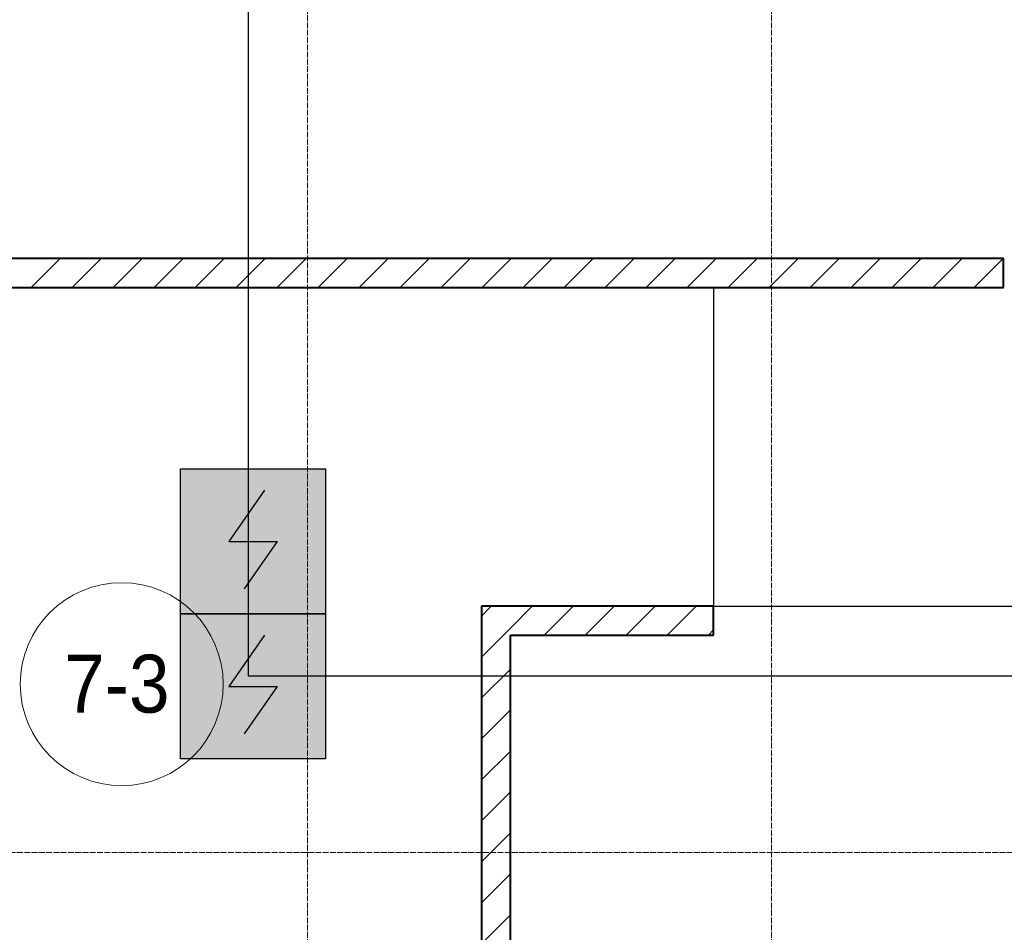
# Model space of a CAD drawing. Header units: millimetres. Extents: x -816133 to 919604, y 87941 to 147341.
# Tile 61 of 201: x -46245 to -42849, y 131199 to 134348. Entities that reach past the tile are written whole.
import ezdxf

# ---------------------------------------------------------------- set-up
doc = ezdxf.new("R2010")
doc.units = ezdxf.units.MM
doc.linetypes.add('ADSK_Линия сетки', pattern=[25, 20, -2.5, 0, -2.5])
doc.linetypes.add('Линия сетки', pattern=[25, 20, -2.5, 0, -2.5])
for name, color, linetype, lineweight in [('A-010-A_ROOM', 7, 'Continuous', 20), ('A-200-M_WALL', 7, 'Continuous', 18), ('A-200-M_WALL_INT', 7, 'Continuous', 18), ('A-200-M_WALL_PAT', 7, 'Continuous', 40), ('Z-030-M_GRID', 7, 'Continuous', 9), ('СОУЭ', 1, 'Continuous', 30), ('СС-011-ПОЖ-СИГНАЛИЗАЦИЯ', 1, 'Continuous', 30)]:
    doc.layers.add(name, color=color, linetype=linetype, lineweight=lineweight)
doc.layers.add('EI_HATCH_GALV', color=7, linetype='Continuous')
doc.styles.add('Arial_2', font='arial.ttf', dxfattribs={"width": 0.9, "height": 400})

# ---------------------------------------------------------------- blocks, each defined once
blk = doc.blocks.new('10эт')
at = {"layer": 'A-010-A_ROOM', "color": 9}
blk.add_circle((314410.9, 130932.2), 350, dxfattribs=at)
at = {"layer": 'A-200-M_WALL', "color": 9}
for p, q in [((316451.7, 131201.1), (316451.7, 132301.1)), ((316451.7, 132301.1), (316451.7, 131201.1)), ((316452.5, 131201.1), (316452.5, 132301.1)), ((316452.5, 132301.1), (316452.5, 131201.1)), ((316452.1, 131200.3), (319551.7, 131200.3)), ((319551.7, 131200.3), (316452.1, 131200.3)), ((316452.5, 131201.1), (319551.7, 131201.1)), ((319551.7, 131201.1), (316452.5, 131201.1))]:
    blk.add_line(p, q, dxfattribs=at)
at = {"layer": 'A-200-M_WALL_INT', "color": 9, "lineweight": 40}
for p, q in [((317451.7, 132401.1), (313051.7, 132401.1)), ((317451.7, 132301.1), (317451.7, 132401.1)), ((313051.7, 132301.1), (317451.7, 132301.1)), ((315651.7, 131201.1), (315651.7, 128901.1)), ((315751.7, 131201.1), (315651.7, 131201.1)), ((316452.1, 131201.1), (315751.7, 131201.1)), ((316452.1, 131101.1), (316452.1, 131201.1)), ((315751.7, 128901.1), (315751.7, 131101.1)), ((315751.7, 131101.1), (316452.1, 131101.1))]:
    blk.add_line(p, q, dxfattribs=at)
at = {"layer": 'A-200-M_WALL_PAT', "color": 9, "linetype": 'Continuous', "lineweight": 9}
for p, q in [((314098.4, 132301.1), (314198.4, 132401.1)), ((314239.9, 132301.1), (314339.9, 132401.1)), ((314381.3, 132301.1), (314481.3, 132401.1)), ((314522.7, 132301.1), (314622.7, 132401.1)), ((314664.1, 132301.1), (314764.1, 132401.1)), ((314805.5, 132301.1), (314905.5, 132401.1)), ((314947, 132301.1), (315047, 132401.1)), ((315088.4, 132301.1), (315188.4, 132401.1)), ((315229.8, 132301.1), (315329.8, 132401.1)), ((315371.2, 132301.1), (315471.2, 132401.1)), ((315512.6, 132301.1), (315612.6, 132401.1)), ((315654.1, 132301.1), (315754.1, 132401.1)), ((315795.5, 132301.1), (315895.5, 132401.1)), ((315936.9, 132301.1), (316036.9, 132401.1)), ((316078.3, 132301.1), (316178.3, 132401.1)), ((316219.8, 132301.1), (316319.8, 132401.1)), ((316361.2, 132301.1), (316461.2, 132401.1)), ((316502.6, 132301.1), (316602.6, 132401.1)), ((316644, 132301.1), (316744, 132401.1)), ((316785.4, 132301.1), (316885.4, 132401.1)), ((316926.9, 132301.1), (317026.9, 132401.1)), ((317068.3, 132301.1), (317168.3, 132401.1)), ((317209.7, 132301.1), (317309.7, 132401.1)), ((317351.1, 132301.1), (317451.1, 132401.1)), ((315651.7, 131167.3), (315685.4, 131201.1)), ((315751.7, 131125.9), (315826.9, 131201.1)), ((315868.3, 131101.1), (315968.3, 131201.1)), ((316009.7, 131101.1), (316109.7, 131201.1)), ((316151.1, 131101.1), (316251.1, 131201.1)), ((316292.5, 131101.1), (316392.5, 131201.1)), ((315651.7, 131025.9), (315751.7, 131125.9)), ((316434, 131101.1), (316452.1, 131119.2)), ((315651.7, 130884.5), (315751.7, 130984.5)), ((315651.7, 130743.1), (315751.7, 130843.1)), ((315651.7, 130601.6), (315751.7, 130701.6)), ((315651.7, 130460.2), (315751.7, 130560.2)), ((315651.7, 130318.8), (315751.7, 130418.8)), ((315651.7, 130177.4), (315751.7, 130277.4)), ((315651.7, 130036), (315751.7, 130136))]:
    blk.add_line(p, q, dxfattribs=at)
at = {"layer": 'Z-030-M_GRID', "color": 9, "linetype": 'Линия сетки'}
for p, q in [((315051.7, 116076.8), (315051.7, 137026.1)), ((316651.7, 116076.8), (316651.7, 137026.1))]:
    blk.add_line(p, q, dxfattribs=at)
at = {"layer": 'Z-030-M_GRID', "color": 9, "linetype": 'ADSK_Линия сетки'}
blk.add_line((358421.7, 130351.1), (308438.4, 130351.1), dxfattribs=at)
at = {"layer": 'A-010-A_ROOM', "color": 9, "lineweight": 30, "style": 'Arial_2', "width": 0.9}
blk.add_text('7-3', height=200, dxfattribs=at).set_placement((314212.5, 130833.9))
blk = doc.blocks.new('ИП 212-64 прот.R3')
at = {"layer": 'EI_HATCH_GALV', "lineweight": 30, "true_color": 0xffffff}
h = blk.add_hatch(color=7, dxfattribs=at)
h.dxf.hatch_style = 1
h.paths.add_polyline_path([(-2.5, 2.5), (2.5, 2.5), (2.5, -2.5), (-2.5, -2.5)])
at = {"color": 1, "linetype": 'ByBlock', "lineweight": -2}
for p, q in [((0.397, 1.766), (-0.83, 0)), ((-0.83, 0), (0.829, 0)), ((0.829, 0), (-0.306, -1.637))]:
    blk.add_line(p, q, dxfattribs=at)
at = {"color": 1, "linetype": 'ByBlock', "lineweight": -2, "ltscale": 0.1}
blk.add_lwpolyline([(-2.5, 2.5), (2.5, 2.5), (2.5, -2.5), (-2.5, -2.5)], close=True, dxfattribs=at)

msp = doc.modelspace()

# ---------------------------------------------------------------- linework, layer by layer
at = {"layer": 'СС-011-ПОЖ-СИГНАЛИЗАЦИЯ', "color": 1}
msp.add_lwpolyline([(-42158.3, 130064.3), (-42815, 130064.3), (-42815, 131583.8), (-42235.4, 131583.8), (-42235.4, 132082.5), (-45456.1, 132082.5), (-45456.1, 135567.5), (-43558.3, 135567.5), (-43558.3, 135098.2), (-40318, 135098.2)], dxfattribs=at)

# ---------------------------------------------------------------- block references
at = {"layer": 'СОУЭ', "color": 6, "xscale": 100, "yscale": 100, "zscale": 100}
for p in [(-45440.1, 132547.6), (-45440.1, 132047.6)]:
    msp.add_blockref('ИП 212-64 прот.R3', p, dxfattribs=at)
at = {"layer": 'СС-011-ПОЖ-СИГНАЛИЗАЦИЯ', "color": 9, "lineweight": 30}
msp.add_blockref('10эт', (-360303.7, 1122.9), dxfattribs=at)

doc.saveas('drawing.dxf')
